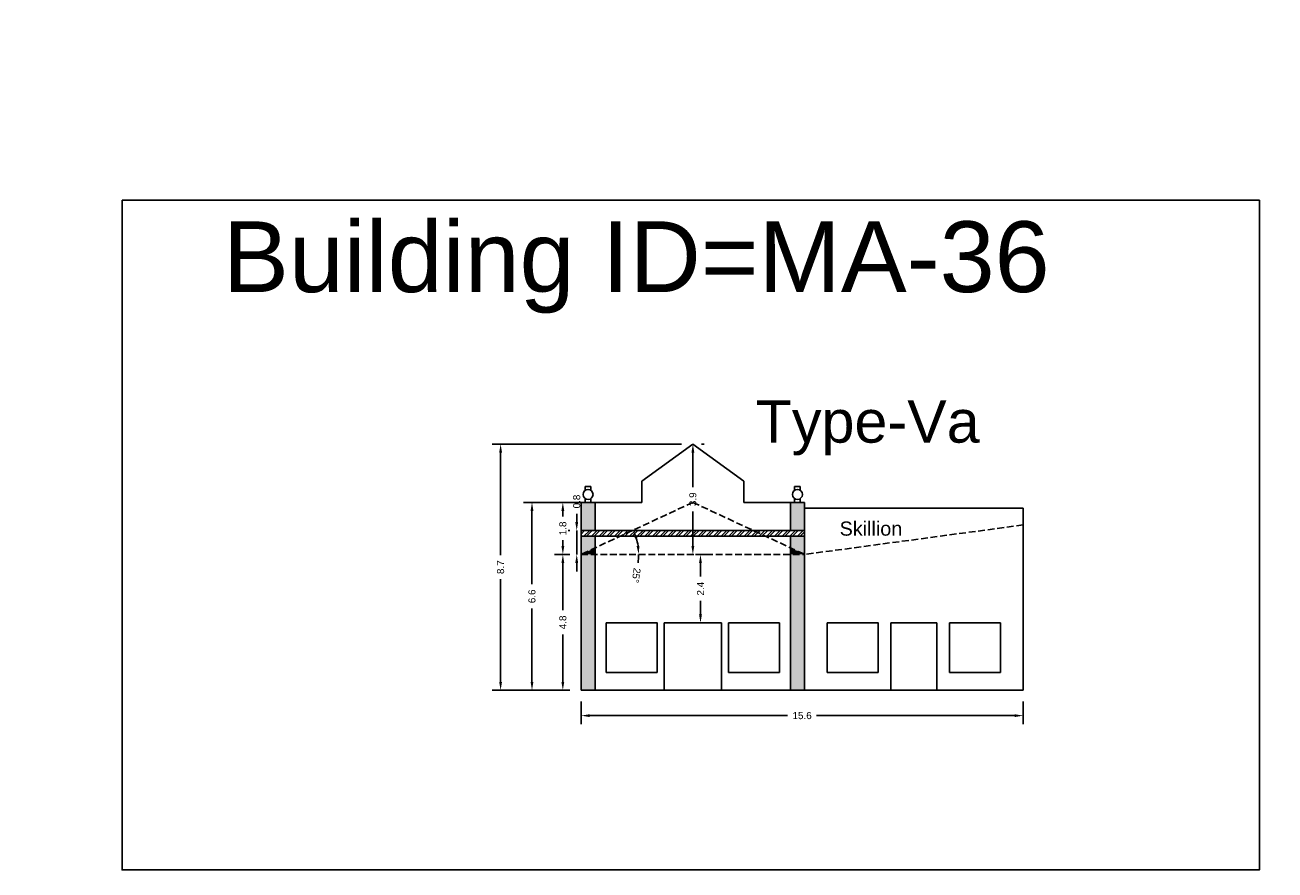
# Model space of a CAD drawing. Header units: metres. Extents: x 3416649 to 3417100, y -6712966 to -6712690.
# Tile 50 of 72: x 3416881 to 3416925, y -6712805 to -6712776. Entities that reach past the tile are written whole.
import ezdxf

# ---------------------------------------------------------------- set-up
doc = ezdxf.new("R2010")
doc.units = ezdxf.units.M
doc.linetypes.add('ACAD_ISO02W100', pattern=[15, 12, -3])
doc.layers.add('Dotted', color=7, linetype='ACAD_ISO02W100', plot=False)
doc.styles.get("Standard").update_dxf_attribs({"font": 'arial.ttf'})
doc.dimstyles.new('ISO-25', dxfattribs={"dimtxt": 0.25, "dimasz": 0.3, "dimexe": 0.3, "dimexo": 0.4, "dimgap": 0.2, "dimtad": 0, "dimdec": 1, "dimdsep": 46, "dimtxsty": 'Standard', "dimcen": 2.5, "dimadec": 0, "dimazin": 0, "dimtfac": 1, "dimtdec": 1, "dimtmove": 0, "dimatfit": 3, "dimfxl": 1, "dimarcsym": 0})

# ---------------------------------------------------------------- blocks, each defined once
blk = doc.blocks.new('*D285')
at = {"color": 0, "lineweight": -2, "transparency": 16777216}
for start, end in [(8.4607, 16.5164), (351.5393, 360)]:
    blk.add_arc((3416900.512, -6712794.307), 2.033, start, end, dxfattribs=at)
at = {"color": 0, "transparency": 16777216}
for points in [[(3416902.415, -6712793.746), (3416902.509, -6712793.711), (3416902.356, -6712793.448)], [(3416902.573, -6712794.004), (3416902.474, -6712794.011), (3416902.546, -6712794.307)]]:
    blk.add_solid(points, dxfattribs=at)
at = {"layer": 'Defpoints', "color": 0, "transparency": 16777216}
for p in [(3416904.462, -6712792.467), (3416902.46, -6712793.724), (3416900.512, -6712794.307), (3416900.512, -6712794.307), (3416908.412, -6712794.307)]:
    blk.add_point(p, dxfattribs=at)
at = {"color": 0, "transparency": 16777216, "insert": (3416902.458, -6712795.048), "char_height": 0.25, "attachment_point": 5, "rotation": 261.5393}
blk.add_mtext('25°', dxfattribs=at)
blk = doc.blocks.new('*D286')
at = {"color": 0, "lineweight": -2, "transparency": 16777216}
for p, q in [((3416900.112, -6712794.307), (3416899.567, -6712794.307)), ((3416899.867, -6712794.607), (3416899.867, -6712796.274)), ((3416899.867, -6712798.807), (3416899.867, -6712797.14)), ((3416900.112, -6712799.107), (3416899.567, -6712799.107))]:
    blk.add_line(p, q, dxfattribs=at)
at = {"color": 0, "transparency": 16777216}
for points in [[(3416899.817, -6712794.607), (3416899.917, -6712794.607), (3416899.867, -6712794.307)], [(3416899.817, -6712798.807), (3416899.917, -6712798.807), (3416899.867, -6712799.107)]]:
    blk.add_solid(points, dxfattribs=at)
at = {"layer": 'Defpoints', "color": 0, "transparency": 16777216}
for p in [(3416899.867, -6712794.307), (3416900.512, -6712794.307), (3416900.512, -6712799.107)]:
    blk.add_point(p, dxfattribs=at)
at = {"color": 0, "transparency": 16777216, "insert": (3416899.867, -6712796.707), "char_height": 0.25, "attachment_point": 5, "rotation": 90}
blk.add_mtext('4.8', dxfattribs=at)
blk = doc.blocks.new('*D287')
at = {"color": 0, "lineweight": -2, "transparency": 16777216}
for p, q in [((3416901.187, -6712792.467), (3416899.567, -6712792.467)), ((3416899.867, -6712792.767), (3416899.867, -6712792.971)), ((3416899.867, -6712794.007), (3416899.867, -6712793.803)), ((3416900.112, -6712794.307), (3416899.567, -6712794.307))]:
    blk.add_line(p, q, dxfattribs=at)
at = {"color": 0, "transparency": 16777216}
for points in [[(3416899.817, -6712792.767), (3416899.917, -6712792.767), (3416899.867, -6712792.467)], [(3416899.817, -6712794.007), (3416899.917, -6712794.007), (3416899.867, -6712794.307)]]:
    blk.add_solid(points, dxfattribs=at)
at = {"layer": 'Defpoints', "color": 0, "transparency": 16777216}
for p in [(3416899.867, -6712792.467), (3416901.587, -6712792.467), (3416900.512, -6712794.307)]:
    blk.add_point(p, dxfattribs=at)
at = {"color": 0, "transparency": 16777216, "insert": (3416899.867, -6712793.387), "char_height": 0.25, "attachment_point": 5, "rotation": 90}
blk.add_mtext('1.8', dxfattribs=at)
blk = doc.blocks.new('*D288')
at = {"color": 0, "lineweight": -2, "transparency": 16777216}
for p, q in [((3416904.862, -6712790.407), (3416904.762, -6712790.407)), ((3416904.462, -6712790.707), (3416904.462, -6712791.929)), ((3416904.462, -6712794.007), (3416904.462, -6712792.785)), ((3416904.862, -6712794.307), (3416904.762, -6712794.307))]:
    blk.add_line(p, q, dxfattribs=at)
at = {"color": 0, "transparency": 16777216}
for points in [[(3416904.412, -6712790.707), (3416904.512, -6712790.707), (3416904.462, -6712790.407)], [(3416904.412, -6712794.007), (3416904.512, -6712794.007), (3416904.462, -6712794.307)]]:
    blk.add_solid(points, dxfattribs=at)
at = {"layer": 'Defpoints', "color": 0, "transparency": 16777216}
for p in [(3416904.462, -6712790.407), (3416904.462, -6712794.307), (3416904.462, -6712794.307)]:
    blk.add_point(p, dxfattribs=at)
at = {"color": 0, "transparency": 16777216, "insert": (3416904.462, -6712792.357), "char_height": 0.25, "attachment_point": 5, "rotation": 90}
blk.add_mtext('3.9', dxfattribs=at)
blk = doc.blocks.new('*D289')
at = {"color": 0, "lineweight": -2, "transparency": 16777216}
for p, q in [((3416900.108, -6712792.467), (3416898.476, -6712792.467)), ((3416898.776, -6712792.767), (3416898.776, -6712795.359)), ((3416898.776, -6712798.807), (3416898.776, -6712796.215)), ((3416900.112, -6712799.107), (3416898.476, -6712799.107))]:
    blk.add_line(p, q, dxfattribs=at)
at = {"color": 0, "transparency": 16777216}
for points in [[(3416898.726, -6712792.767), (3416898.826, -6712792.767), (3416898.776, -6712792.467)], [(3416898.726, -6712798.807), (3416898.826, -6712798.807), (3416898.776, -6712799.107)]]:
    blk.add_solid(points, dxfattribs=at)
at = {"layer": 'Defpoints', "color": 0, "transparency": 16777216}
for p in [(3416898.776, -6712792.467), (3416900.508, -6712792.467), (3416900.512, -6712799.107)]:
    blk.add_point(p, dxfattribs=at)
at = {"color": 0, "transparency": 16777216, "insert": (3416898.776, -6712795.787), "char_height": 0.25, "attachment_point": 5, "rotation": 90}
blk.add_mtext('6.6', dxfattribs=at)
blk = doc.blocks.new('*D290')
at = {"color": 0, "lineweight": -2, "transparency": 16777216}
for p, q in [((3416904.062, -6712790.407), (3416897.368, -6712790.407)), ((3416897.668, -6712790.707), (3416897.668, -6712794.329)), ((3416897.668, -6712798.807), (3416897.668, -6712795.185)), ((3416900.112, -6712799.107), (3416897.368, -6712799.107))]:
    blk.add_line(p, q, dxfattribs=at)
at = {"color": 0, "transparency": 16777216}
for points in [[(3416897.618, -6712790.707), (3416897.718, -6712790.707), (3416897.668, -6712790.407)], [(3416897.618, -6712798.807), (3416897.718, -6712798.807), (3416897.668, -6712799.107)]]:
    blk.add_solid(points, dxfattribs=at)
at = {"layer": 'Defpoints', "color": 0, "transparency": 16777216}
for p in [(3416897.668, -6712790.407), (3416904.462, -6712790.407), (3416900.512, -6712799.107)]:
    blk.add_point(p, dxfattribs=at)
at = {"color": 0, "transparency": 16777216, "insert": (3416897.668, -6712794.757), "char_height": 0.25, "attachment_point": 5, "rotation": 90}
blk.add_mtext('8.7', dxfattribs=at)
blk = doc.blocks.new('*D291')
at = {"color": 0, "lineweight": -2, "transparency": 16777216}
for p, q in [((3416900.512, -6712799.507), (3416900.512, -6712800.301)), ((3416916.132, -6712799.507), (3416916.132, -6712800.301)), ((3416900.812, -6712800.001), (3416907.809, -6712800.001)), ((3416915.832, -6712800.001), (3416908.835, -6712800.001))]:
    blk.add_line(p, q, dxfattribs=at)
at = {"color": 0, "transparency": 16777216}
for points in [[(3416900.812, -6712799.951), (3416900.812, -6712800.051), (3416900.512, -6712800.001)], [(3416915.832, -6712799.951), (3416915.832, -6712800.051), (3416916.132, -6712800.001)]]:
    blk.add_solid(points, dxfattribs=at)
at = {"layer": 'Defpoints', "color": 0, "transparency": 16777216}
for p in [(3416900.512, -6712799.107), (3416916.132, -6712799.107), (3416916.132, -6712800.001)]:
    blk.add_point(p, dxfattribs=at)
at = {"color": 0, "transparency": 16777216, "insert": (3416908.322, -6712800.001), "char_height": 0.25, "attachment_point": 5}
blk.add_mtext('15.6', dxfattribs=at)
blk = doc.blocks.new('*D292')
at = {"color": 0, "lineweight": -2, "transparency": 16777216}
for p, q in [((3416904.559, -6712794.307), (3416905.031, -6712794.307)), ((3416904.731, -6712794.607), (3416904.731, -6712795.088)), ((3416904.731, -6712796.427), (3416904.731, -6712795.946)), ((3416903.852, -6712796.727), (3416905.031, -6712796.727))]:
    blk.add_line(p, q, dxfattribs=at)
at = {"color": 0, "transparency": 16777216}
for points in [[(3416904.681, -6712794.607), (3416904.781, -6712794.607), (3416904.731, -6712794.307)], [(3416904.681, -6712796.427), (3416904.781, -6712796.427), (3416904.731, -6712796.727)]]:
    blk.add_solid(points, dxfattribs=at)
at = {"layer": 'Defpoints', "color": 0, "transparency": 16777216}
for p in [(3416904.159, -6712794.307), (3416904.731, -6712794.307), (3416903.452, -6712796.727)]:
    blk.add_point(p, dxfattribs=at)
at = {"color": 0, "transparency": 16777216, "insert": (3416904.731, -6712795.517), "char_height": 0.25, "attachment_point": 5, "rotation": 90}
blk.add_mtext('2.4', dxfattribs=at)
blk = doc.blocks.new('*D293')
at = {"color": 0, "lineweight": -2, "transparency": 16777216}
for p, q in [((3416900.357, -6712793.167), (3416900.357, -6712792.867)), ((3416900.112, -6712793.467), (3416900.057, -6712793.467)), ((3416900.357, -6712794.307), (3416900.357, -6712793.467)), ((3416900.112, -6712794.307), (3416900.057, -6712794.307)), ((3416900.357, -6712794.607), (3416900.357, -6712794.907))]:
    blk.add_line(p, q, dxfattribs=at)
at = {"color": 0, "transparency": 16777216}
for points in [[(3416900.307, -6712793.167), (3416900.407, -6712793.167), (3416900.357, -6712793.467)], [(3416900.307, -6712794.607), (3416900.407, -6712794.607), (3416900.357, -6712794.307)]]:
    blk.add_solid(points, dxfattribs=at)
at = {"layer": 'Defpoints', "color": 0, "transparency": 16777216}
for p in [(3416900.357, -6712793.467), (3416900.512, -6712793.467), (3416900.512, -6712794.307)]:
    blk.add_point(p, dxfattribs=at)
at = {"color": 0, "transparency": 16777216, "insert": (3416900.357, -6712792.439), "char_height": 0.25, "attachment_point": 5, "rotation": 90}
blk.add_mtext('0.8', dxfattribs=at)

msp = doc.modelspace()

# ---------------------------------------------------------------- hatches: boundary and pattern name
h = msp.add_hatch(color=256)
h.dxf.hatch_style = 1
h.paths.add_polyline_path([(3416907.912, -6712799.107), (3416908.412, -6712799.107), (3416908.412, -6712794.307), (3416907.912, -6712794.307)])
h.paths.add_polyline_path([(3416908.412, -6712794.307), (3416908.412, -6712793.667), (3416907.912, -6712793.667), (3416907.912, -6712794.074)])
h.paths.add_polyline_path([(3416908.412, -6712793.467), (3416908.412, -6712792.467), (3416907.912, -6712792.467), (3416907.912, -6712793.467)])
h.paths.add_polyline_path([(3416895.553, -6712804.425), (3416910.002, -6712804.425), (3416910.002, -6712799.273), (3416895.553, -6712799.273)], flags=9)
h.paths.add_polyline_path([(3416880.86, -6712780.758), (3416911.325, -6712780.758), (3416911.325, -6712775.607), (3416880.86, -6712775.607)], flags=9)
h = msp.add_hatch(color=256)
h.dxf.hatch_style = 1
h.paths.add_polyline_path([(3416900.512, -6712794.307), (3416901.012, -6712794.307), (3416901.012, -6712799.107), (3416900.512, -6712799.107)])
h.paths.add_polyline_path([(3416900.512, -6712793.667), (3416901.012, -6712793.667), (3416901.012, -6712794.074), (3416900.512, -6712794.307)])
h.paths.add_polyline_path([(3416900.512, -6712792.467), (3416901.012, -6712792.467), (3416901.012, -6712793.467), (3416900.512, -6712793.467)])
h.paths.add_polyline_path([(3416913.464, -6712804.468), (3416898.433, -6712804.468), (3416898.433, -6712799.316), (3416913.464, -6712799.316)], flags=9)
h.paths.add_polyline_path([(3416928.065, -6712780.758), (3416897.599, -6712780.758), (3416897.599, -6712775.607), (3416928.065, -6712775.607)], flags=9)
h = msp.add_hatch()
h.set_pattern_fill('ANSI32', color=256, scale=0.02)
h.set_pattern_definition([(45, (-10.37452, 5.65849), (-0.134703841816, 0.134703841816), []), (45, (-10.28472, 5.65849), (-0.134703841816, 0.134703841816), [])])
h.paths.add_polyline_path([(3416900.512, -6712793.467), (3416900.512, -6712793.667), (3416908.412, -6712793.667), (3416908.412, -6712793.467)])
h = msp.add_hatch(color=256)
h.dxf.hatch_style = 1
h.paths.add_polyline_path([(3416900.512, -6712794.307), (3416901.012, -6712794.307), (3416901.012, -6712794.074)])
h = msp.add_hatch(color=256)
h.dxf.hatch_style = 1
h.paths.add_polyline_path([(3416907.912, -6712794.074), (3416907.912, -6712794.307), (3416908.412, -6712794.307)])

# ---------------------------------------------------------------- linework, layer by layer
for points in [[(3416884.293, -6712781.797), (3416924.484, -6712781.797), (3416924.484, -6712805.453), (3416884.293, -6712805.453)], [(3416903.202, -6712798.477), (3416901.402, -6712798.477), (3416901.402, -6712796.727), (3416903.202, -6712796.727)], [(3416907.522, -6712798.477), (3416907.522, -6712796.727), (3416905.722, -6712796.727), (3416905.722, -6712798.477)], [(3416911.012, -6712798.477), (3416909.212, -6712798.477), (3416909.212, -6712796.727), (3416911.012, -6712796.727)], [(3416915.332, -6712798.477), (3416915.332, -6712796.727), (3416913.532, -6712796.727), (3416913.532, -6712798.477)]]:
    msp.add_lwpolyline(points, close=True)
for points in [[(3416902.662, -6712791.717), (3416904.462, -6712790.407)], [(3416906.262, -6712791.717), (3416904.462, -6712790.407)], [(3416902.662, -6712791.717), (3416902.662, -6712792.467)], [(3416906.262, -6712791.717), (3416906.262, -6712792.467)], [(3416900.658, -6712792.044), (3416900.658, -6712791.911)], [(3416900.858, -6712791.911), (3416900.658, -6712791.911)], [(3416900.858, -6712792.044), (3416900.858, -6712791.911)], [(3416908.058, -6712792.044), (3416908.058, -6712791.911)], [(3416908.258, -6712791.911), (3416908.058, -6712791.911)], [(3416908.258, -6712792.044), (3416908.258, -6712791.911)], [(3416900.508, -6712792.467), (3416901.008, -6712792.467)], [(3416900.512, -6712792.467), (3416900.512, -6712799.107)], [(3416902.662, -6712792.467), (3416900.512, -6712792.467)], [(3416900.658, -6712792.467), (3416900.658, -6712792.333)], [(3416900.858, -6712792.467), (3416900.858, -6712792.333)], [(3416901.012, -6712792.467), (3416901.012, -6712793.467)], [(3416907.912, -6712792.467), (3416906.262, -6712792.467)], [(3416907.912, -6712792.467), (3416907.912, -6712793.467)], [(3416907.912, -6712792.467), (3416908.412, -6712792.467)], [(3416908.058, -6712792.467), (3416908.058, -6712792.333)], [(3416908.258, -6712792.467), (3416908.258, -6712792.333)], [(3416908.412, -6712792.467), (3416908.412, -6712799.107)], [(3416908.412, -6712792.667), (3416916.132, -6712792.667)], [(3416916.132, -6712792.667), (3416916.132, -6712799.107)], [(3416908.412, -6712793.467), (3416900.512, -6712793.467)], [(3416908.412, -6712793.667), (3416900.512, -6712793.667)], [(3416901.012, -6712793.667), (3416901.012, -6712799.107)], [(3416907.912, -6712793.667), (3416907.912, -6712799.107)], [(3416903.452, -6712799.107), (3416903.452, -6712796.727), (3416905.472, -6712796.727), (3416905.472, -6712799.107)], [(3416911.462, -6712799.107), (3416911.462, -6712796.727), (3416913.082, -6712796.727), (3416913.082, -6712799.107)], [(3416900.512, -6712799.107), (3416908.412, -6712799.107)], [(3416908.412, -6712799.107), (3416916.132, -6712799.107)]]:
    msp.add_lwpolyline(points)
for centre in [(3416900.758, -6712792.189), (3416908.158, -6712792.189)]:
    msp.add_circle(centre, 0.176)
at = {"layer": 'Dotted', "ltscale": 0.02}
for points in [[(3416904.462, -6712792.467), (3416900.512, -6712794.307)], [(3416904.462, -6712792.467), (3416908.412, -6712794.307)], [(3416916.132, -6712793.267), (3416908.412, -6712794.307)], [(3416900.512, -6712794.307), (3416908.412, -6712794.307)]]:
    msp.add_lwpolyline(points, dxfattribs=at)

# ---------------------------------------------------------------- texts
at = {"attachment_point": 1}
for s, width, heights, insert, char_height in [('Building ID=MA-36', 67.86454, [0.517], (3416887.856, -6712782.541), 2.5), ('Type-Va ', 9.99112, [0.517], (3416906.68, -6712788.858), 1.5), ('Skillion', 1.17554, [0], (3416909.648, -6712793.144), 0.5)]:
    msp.add_mtext_dynamic_manual_height_columns(s, width=width, gutter_width=12.5, heights=heights, dxfattribs=dict(at, insert=insert, char_height=char_height))

# ---------------------------------------------------------------- dimensions: what is measured, and where the dimension line sits
for base, p1, p2, picture, middle in [((3416897.668, -6712790.407), (3416900.512, -6712799.107), (3416904.462, -6712790.407), '*D290', (3416897.668, -6712794.757)), ((3416904.462, -6712794.307), (3416904.462, -6712790.407), (3416904.462, -6712794.307), '*D288', (3416904.462, -6712792.357)), ((3416898.776, -6712792.467), (3416900.512, -6712799.107), (3416900.508, -6712792.467), '*D289', (3416898.776, -6712795.787)), ((3416899.867, -6712792.467), (3416900.512, -6712794.307), (3416901.587, -6712792.467), '*D287', (3416899.867, -6712793.387)), ((3416900.357, -6712793.467), (3416900.512, -6712794.307), (3416900.512, -6712793.467), '*D293', (3416900.357, -6712792.439)), ((3416899.867, -6712794.307), (3416900.512, -6712799.107), (3416900.512, -6712794.307), '*D286', (3416899.867, -6712796.707)), ((3416904.731, -6712794.307), (3416903.452, -6712796.727), (3416904.159, -6712794.307), '*D292', (3416904.731, -6712795.517))]:
    dim = msp.add_linear_dim(base=base, p1=p1, p2=p2, angle=90, dimstyle='ISO-25')
    dim.commit()
    dim.dimension.update_dxf_attribs({"geometry": picture, "text_midpoint": middle})
dim = msp.add_angular_dim_2l(base=(3416902.46, -6712793.724), line1=((3416900.512, -6712794.307), (3416908.412, -6712794.307)), line2=((3416904.462, -6712792.467), (3416900.512, -6712794.307)), dimstyle='ISO-25')
dim.commit()
dim.dimension.update_dxf_attribs({"geometry": '*D285', "text_midpoint": (3416902.458, -6712795.048)})
dim = msp.add_linear_dim(base=(3416916.132, -6712800.001), p1=(3416900.512, -6712799.107), p2=(3416916.132, -6712799.107), dimstyle='ISO-25')
dim.commit()
dim.dimension.update_dxf_attribs({"geometry": '*D291', "text_midpoint": (3416908.322, -6712800.001)})

doc.saveas('drawing.dxf')
